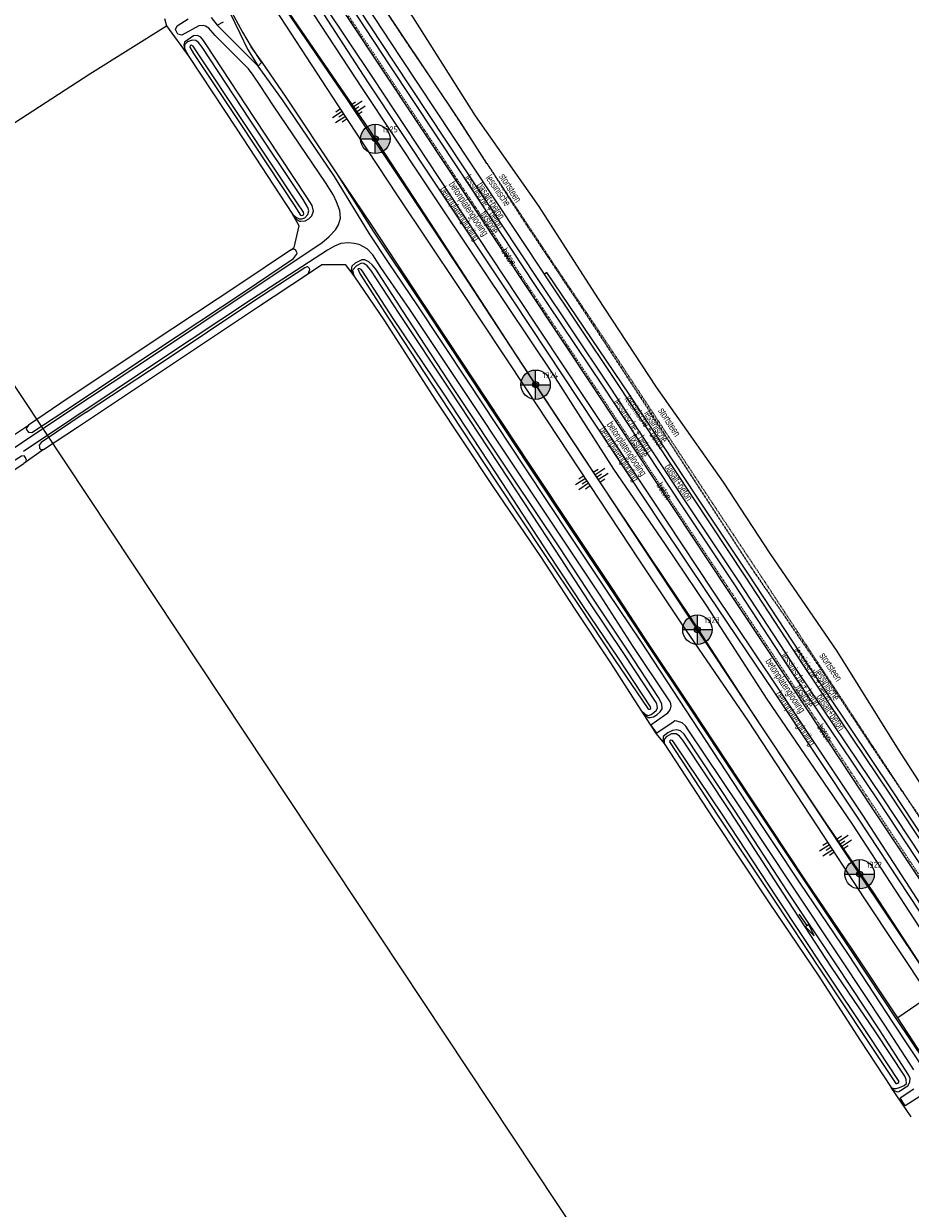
# Model space of a CAD drawing. Header units: metres. Extents: x 62183 to 64315, y 386037 to 389216.
# Tile 2 of 21: x 63498 to 63800, y 386622 to 387026. Entities that reach past the tile are written whole.
import ezdxf
from ezdxf.enums import TextEntityAlignment as Align

# ---------------------------------------------------------------- set-up
doc = ezdxf.new("R2010")
doc.units = ezdxf.units.M
for name, pattern in [('BORDER', [1.75, 0.5, -0.25, 0.5, -0.25, 0, -0.25]), ('HIDDEN', [0.375, 0.25, -0.125]), ('PHANTOM2', [1.25, 0.625, -0.125, 0.125, -0.125, 0.125, -0.125])]:
    doc.linetypes.add(name, pattern=pattern)
doc.layers.get('0').update_dxf_attribs({"linetype": 'CONTINUOUS'})
for name, color, linetype in [('0 @ 0.5', 7, 'CONTINUOUS'), ('0 @ 1', 7, 'CONTINUOUS'), ('0 @ 5', 7, 'CONTINUOUS'), ('BS-BINNENKRUINLIJN-KPN', 253, 'CONTINUOUS'), ('BS-INSTEEK-SLOOT-KPN', 253, 'CONTINUOUS'), ('BS-OVERIG-KPN', 253, 'CONTINUOUS'), ('BS-SCHEIDINGSLIJN-TALUDBEKL', 253, 'CONTINUOUS'), ('BS-STORTSTEENLIJN', 253, 'CONTINUOUS'), ('BS-VLAKAFSLUITING', 253, 'CONTINUOUS'), ('BS-WATERLIJN-KPN', 253, 'CONTINUOUS'), ('DWARSPROFIEL_LOKATIE', 1, 'CONTINUOUS'), ('THEORETISCHE_NULLIJN', 1, 'CONTINUOUS')]:
    doc.layers.add(name, color=color, linetype=linetype)
for name, color, linetype, lineweight in [('BS-BETONBAND', 253, 'BORDER', 0), ('BS-Dijkpaal', 2, 'CONTINUOUS', 25), ('BS-Dijkpaalnr', 6, 'CONTINUOUS', 25), ('BS-KANT-KREUKELBERM', 35, 'PHANTOM2', 0), ('BS-KANT-VERHARDING', 253, 'CONTINUOUS', 0), ('BS-KRUINLIJN', 253, 'CONTINUOUS', 0), ('BS-OVERIGE-TEKSTEN', 253, 'CONTINUOUS', 0), ('BS-RASTER', 253, 'RASTER', 0), ('BS-TEENLIJN', 1, 'CONTINUOUS', 0), ('BS-TEENSCHOT-GECONSTRUEERD', 11, 'HIDDEN', 13), ('BS-TUSSENBERM', 253, 'CONTINUOUS', 0), ('TB-SNIJLIJNEN', 1, 'CONTINUOUS', 15), ('TL-3.5mm Tekst', 3, 'CONTINUOUS', 35)]:
    doc.layers.add(name, color=color, linetype=linetype, lineweight=lineweight)
doc.styles.add('ISO', font='isocp.shx', dxfattribs={"height": 2.5})
doc.styles.add('StagCAD', font='StagCAD.ttf')
doc.linetypes.add('RASTER', pattern='A,3,-2,[200,RASTER,S=0.75,R=0,X=0,Y=0],-2,3', length=10)

# ---------------------------------------------------------------- blocks, each defined once
blk = doc.blocks.new('PIJLTJE')
at = {"layer": 'DWARSPROFIEL_LOKATIE'}
blk.add_line((0, 4.69), (0, 0), dxfattribs=at)
blk.add_lwpolyline([(0, 8.9), (-0.7, 4.69), (0.7, 4.69)], close=True, dxfattribs=at)
blk = doc.blocks.new('dijkpaal')
at = {"layer": 'BS-Dijkpaal'}
h = blk.add_hatch(color=256, dxfattribs=at)
h.paths.add_polyline_path([(0, 0), (0, 1, 0.414214), (-1, 0)])
h.paths.add_polyline_path([(1, 0), (0, 0), (0, -1, 0.414214)])
for p, q in [((0, -1), (0, 1)), ((-1, 0), (1, 0))]:
    blk.add_line(p, q, dxfattribs=at)
blk.add_circle((0, 0), 1, dxfattribs=at)
blk = doc.blocks.new('*U323')
at = {"layer": '0 @ 0.5', "xscale": 0.5, "yscale": 0.5, "zscale": 0.5}
blk.add_blockref('dijkpaal', (63618.168, 386986.444), dxfattribs=at)
at = {"layer": '0 @ 1'}
blk.add_blockref('dijkpaal', (63618.168, 386986.444), dxfattribs=at)
at = {"layer": '0 @ 5', "xscale": 5, "yscale": 5, "zscale": 5}
blk.add_blockref('dijkpaal', (63618.168, 386986.444), dxfattribs=at)
blk = doc.blocks.new('*U325')
at = {"layer": '0 @ 0.5', "xscale": 0.5, "yscale": 0.5, "zscale": 0.5}
blk.add_blockref('dijkpaal', (63727.908, 386819.244), dxfattribs=at)
at = {"layer": '0 @ 1'}
blk.add_blockref('dijkpaal', (63727.908, 386819.244), dxfattribs=at)
at = {"layer": '0 @ 5', "xscale": 5, "yscale": 5, "zscale": 5}
blk.add_blockref('dijkpaal', (63727.908, 386819.244), dxfattribs=at)
blk = doc.blocks.new('*U326')
at = {"layer": '0 @ 0.5', "xscale": 0.5, "yscale": 0.5, "zscale": 0.5}
blk.add_blockref('dijkpaal', (63672.804, 386902.699), dxfattribs=at)
at = {"layer": '0 @ 1'}
blk.add_blockref('dijkpaal', (63672.804, 386902.699), dxfattribs=at)
at = {"layer": '0 @ 5', "xscale": 5, "yscale": 5, "zscale": 5}
blk.add_blockref('dijkpaal', (63672.804, 386902.699), dxfattribs=at)
blk = doc.blocks.new('*U328')
at = {"layer": '0 @ 0.5', "xscale": 0.5, "yscale": 0.5, "zscale": 0.5}
blk.add_blockref('dijkpaal', (63783.212, 386735.924), dxfattribs=at)
at = {"layer": '0 @ 1'}
blk.add_blockref('dijkpaal', (63783.212, 386735.924), dxfattribs=at)
at = {"layer": '0 @ 5', "xscale": 5, "yscale": 5, "zscale": 5}
blk.add_blockref('dijkpaal', (63783.212, 386735.924), dxfattribs=at)
blk = doc.blocks.new('S04')
at = {"color": 0}
for p, q in [((-2.01, 0), (-2.01, 2.01)), ((-1, 0), (-1, 4.01)), ((0, 0), (0, 2.01)), ((1, 0), (1, 4.01)), ((2.01, 0), (2.01, 2.01))]:
    blk.add_line(p, q, dxfattribs=at)

msp = doc.modelspace()

# ---------------------------------------------------------------- linework, layer by layer
at = {"layer": 'BS-BETONBAND'}
msp.add_polyline3d([(63823.13, 386706.02, 0), (63787.95, 386759.09, 0), (63758.88, 386802.99, 0), (63738.44, 386833.59, 0), (63720.68, 386860.3, 0), (63694.31, 386900.08, 0), (63670.21, 386936.29, 0), (63644.6, 386974.85, 0), (63621.05, 387010.35, 0), (63596.58, 387047.1, 0), (63578.75, 387073.96, 0), (63565.69, 387093.73, 0), (63550.96, 387115.74, 0), (63536.01, 387138.31, 0), (63531.43, 387146.3, 0), (63528.59, 387151.84, 0), (63525.81, 387156.96, 0), (63515.55, 387172.29, 0), (63497.92, 387198.86, 0), (63486.07, 387216.58, 0)], dxfattribs=at)
at = {"layer": 'BS-BINNENKRUINLIJN-KPN'}
for points in [[(63589.92, 386960.77, 0), (63591.28, 386958.99, 0), (63592.3, 386958.41, 0), (63592.74, 386958.37, 0), (63594.26, 386958.56, 0), (63595.5, 386959.23, 0), (63596.51, 386960.22, 0), (63597.08, 386961.79, 0), (63596.61, 386963.77, 0), (63594.8, 386966.56, 0), (63576.9, 386993.74, 0), (63560.48, 387018.59, 0), (63559.67, 387019.96, 0), (63558.74, 387021.08, 0), (63557.62, 387021.68, 0), (63556.21, 387021.53, 0), (63553.12, 387019.36, 0), (63552.87, 387018.36, 0), (63553.17, 387017.26, 0)], [(63708.65, 386791.84, 0), (63711.06, 386789.34, 0), (63711.83, 386789.35, 0), (63712.97, 386789.59, 0), (63714.26, 386790.37, 0), (63715.25, 386791.22, 0), (63715.88, 386792.32, 0), (63715.81, 386794.01, 0), (63714.72, 386796.17, 0), (63704.31, 386811.97, 0), (63692.57, 386829.6, 0), (63681.09, 386847.14, 0), (63664.68, 386871.59, 0), (63644.77, 386901.45, 0), (63627.64, 386927.65, 0), (63618.3, 386942.03, 0), (63617.2, 386943.38, 0), (63615.93, 386944.55, 0), (63614.62, 386945.2, 0), (63613.6, 386945.26, 0), (63611.3, 386944.12, 0), (63610.11, 386943.05, 0), (63609.91, 386941.78, 0), (63610.82, 386939.82, 0)], [(63793.95, 386663.27, 0), (63795.01, 386662.29, 0), (63795.95, 386661.76, 0), (63796.57, 386661.88, 0), (63797.68, 386662.57, 0), (63798.54, 386663.12, 0), (63799.59, 386663.88, 0), (63800.31, 386665.11, 0), (63800.39, 386666.35, 0), (63799.86, 386667.59, 0), (63790.03, 386682.87, 0), (63775.3, 386705.06, 0), (63758.67, 386730.07, 0), (63740.57, 386757.75, 0), (63723.45, 386783.6, 0), (63722.15, 386784.74, 0), (63720.88, 386785.17, 0), (63719.47, 386784.91, 0), (63717.79, 386784.09, 0), (63716.25, 386782.79, 0), (63716.27, 386781.57, 0), (63716.59, 386780.5, 0)]]:
    msp.add_polyline3d(points, dxfattribs=at)
at = {"layer": 'BS-INSTEEK-SLOOT-KPN'}
for points in [[(63589.92, 386960.77, 0), (63590.96, 386959.88, 0), (63592.22, 386959.15, 0), (63593.15, 386959.15, 0), (63594.09, 386959.5, 0), (63595.12, 386960.73, 0), (63595.48, 386961.95, 0), (63595.21, 386963.12, 0), (63593.59, 386965.81, 0), (63575.28, 386993.18, 0), (63559.14, 387017.69, 0), (63557.87, 387019.24, 0), (63556.96, 387019.95, 0), (63555.75, 387020.06, 0), (63554.11, 387019.49, 0), (63553.16, 387018.52, 0), (63553.17, 387017.26, 0), (63554.56, 387014.54, 0)], [(63499.93, 386888.89, 0), (63499.16, 386887.83, 0), (63499.4, 386887.19, 0), (63499.96, 386886.54, 0), (63501.06, 386886.37, 0), (63512.74, 386894.02, 0), (63542.94, 386914.16, 0), (63573.46, 386934.29, 0), (63590.31, 386945.72, 0), (63591.32, 386947.02, 0), (63591.49, 386947.65, 0), (63590.91, 386948.6, 0), (63590.22, 386948.85, 0), (63589.21, 386948.55, 0)], [(63519.6, 386893.33, 0), (63545.52, 386910.41, 0), (63576.44, 386931.02, 0), (63594.12, 386942.62, 0), (63595.06, 386942.93, 0), (63595.65, 386942.45, 0), (63595.76, 386941.8, 0), (63595.53, 386941.11, 0)], [(63708.65, 386791.84, 0), (63710.21, 386790.38, 0), (63711.27, 386790.05, 0), (63712.17, 386790.39, 0), (63713.07, 386791.01, 0), (63713.95, 386791.8, 0), (63714.34, 386792.57, 0), (63714.26, 386793.29, 0), (63714.13, 386793.93, 0), (63713.64, 386794.77, 0), (63702.82, 386811.07, 0), (63691, 386828.73, 0), (63679.51, 386846.29, 0), (63663.45, 386870.89, 0), (63643.68, 386900.85, 0), (63626.25, 386927, 0), (63616.62, 386941.75, 0), (63615.33, 386943.15, 0), (63614.26, 386943.97, 0), (63613.44, 386944.1, 0), (63611.72, 386943.19, 0), (63610.36, 386941.71, 0), (63610.82, 386939.82, 0)], [(63519.6, 386893.33, 0), (63504.29, 386882.95, 0), (63503.64, 386882.13, 0), (63503.68, 386881.42, 0), (63503.78, 386881.04, 0), (63504.19, 386880.62, 0), (63505.06, 386880.61, 0), (63516.72, 386888.19, 0), (63547.01, 386908.39, 0), (63578.02, 386929.11, 0), (63595.35, 386940.59, 0), (63595.53, 386941.11, 0)], [(63437.72, 386835.68, 0), (63458.66, 386849.74, 0), (63485.47, 386867.41, 0), (63498.37, 386875.86, 0), (63499.03, 386876.5, 0), (63499.28, 386876.97, 0), (63499, 386877.89, 0), (63498.47, 386878.41, 0), (63497.63, 386878.35, 0), (63484.25, 386870.1, 0), (63457.05, 386851.87, 0), (63436.2, 386837.83, 0)], [(63793.95, 386663.27, 0), (63794.7, 386662.9, 0), (63795.66, 386662.89, 0), (63796.84, 386663.3, 0), (63798.33, 386663.99, 0), (63799.12, 386664.65, 0), (63799.01, 386666.04, 0), (63798.63, 386667.09, 0), (63788.65, 386682.2, 0), (63773.6, 386704.29, 0), (63757.12, 386729.49, 0), (63739.04, 386757.26, 0), (63722.93, 386781.58, 0), (63721.79, 386782.96, 0), (63720.7, 386783.77, 0), (63719.11, 386783.76, 0), (63717.33, 386782.72, 0), (63716.57, 386781.81, 0), (63716.59, 386780.5, 0)]]:
    msp.add_polyline3d(points, dxfattribs=at)
at = {"layer": 'BS-KANT-KREUKELBERM'}
msp.add_polyline3d([(63656.19, 386978.1, 0), (63667.98, 386959.67, 0), (63688.03, 386929.65, 0), (63708.49, 386898.44, 0), (63730.36, 386864.72, 0), (63746.35, 386840.2, 0), (63769.05, 386807.21, 0), (63790.73, 386774.39, 0), (63812.67, 386742.17, 0), (63830.18, 386715.68, 0), (63858.14, 386673.38, 0), (63873.84, 386650.09, 0), (63890.87, 386624.77, 0), (63909.72, 386595.9, 0), (63936.35, 386556.4, 0), (63958.56, 386521.44, 0), (63985.77, 386480.39, 0), (64016.41, 386434.82, 0), (64044.27, 386392.2, 0), (64060.26, 386364.14, 0), (64065.74, 386355.34, 0)], dxfattribs=at)
at = {"layer": 'BS-KANT-VERHARDING'}
for points in [[(63558.26, 387088.74, 0), (63558.25, 387088.75, 0), (63551.59, 387097.47, 0), (63541.81, 387108.15, 0), (63533.77, 387116.47, 0), (63529.19, 387121.21, 0), (63527.09, 387123.2, 0), (63525.46, 387123.11, 0), (63524.07, 387121.79, 0), (63525.05, 387118.43, 0), (63527.57, 387113.02, 0), (63534.79, 387098.43, 0), (63544.15, 387079.01, 0), (63550.03, 387067.05, 0), (63558.85, 387049.04, 0), (63568.62, 387029.54, 0), (63572.05, 387022.46, 0), (63574.57, 387017.01, 0), (63578.23, 387011.23, 0)], [(63562.25, 387027.85, 0), (63564.32, 387025.22, 0), (63566.43, 387026.3, 0)]]:
    msp.add_polyline3d(points, dxfattribs=at)
at = {"layer": 'BS-KRUINLIJN'}
for points in [[(63807.03, 386694.4, 0), (63784.71, 386727.83, 0), (63768.72, 386752.4, 0), (63745.32, 386788.04, 0), (63722.59, 386821.24, 0), (63708.29, 386842.69, 0), (63691.13, 386868.69, 0), (63669.84, 386901.11, 0), (63646.51, 386936.11, 0), (63625.89, 386967.02, 0), (63605.43, 386997.99, 0), (63583.99, 387030.74, 0), (63561.11, 387064.57, 0), (63549.55, 387082.29, 0), (63536.31, 387103.08, 0), (63525.57, 387120.63, 0)], [(63527.41, 387120.93, 0), (63538.53, 387105.02, 0), (63552.6, 387084.37, 0), (63564.4, 387067.07, 0), (63586.58, 387032.05, 0), (63608.32, 387000.1, 0), (63629.3, 386968.75, 0), (63649.31, 386938.35, 0), (63672.58, 386902.75, 0), (63694.15, 386870.3, 0), (63711.49, 386844.33, 0), (63725.49, 386823.46, 0), (63747.74, 386789.26, 0), (63771.32, 386753.8, 0), (63787.89, 386729.55, 0), (63809.68, 386696.33, 0)]]:
    msp.add_polyline3d(points, dxfattribs=at)
at = {"layer": 'BS-OVERIG-KPN'}
for points in [[(63482.71, 386872.97, 0), (63513.33, 386893.43, 0), (63543.55, 386913.43, 0), (63574.14, 386933.83, 0), (63599.92, 386951.06, 0), (63602.39, 386953.14, 0), (63604.64, 386955.5, 0), (63605.59, 386957.16, 0), (63606.31, 386959.44, 0), (63606.07, 386962.01, 0), (63604.98, 386965.01, 0), (63603.87, 386967.28, 0), (63601.24, 386971.55, 0), (63583.44, 386997.72, 0), (63578.89, 387004.68, 0), (63576.58, 387008.12, 0), (63574.91, 387010.29, 0), (63563.64, 387021.61, 0), (63561.39, 387024.16, 0), (63560.3, 387024.83, 0), (63559.47, 387025.05, 0), (63558, 387024.98, 0), (63552.18, 387021.81, 0), (63550.88, 387022.1, 0), (63550.12, 387023.74, 0), (63550.67, 387024.9, 0), (63554.38, 387027.36, 0)], [(63546.36, 387027.44, 0), (63547.03, 387024.91, 0)], [(63604.28, 386973.62, 0), (63586.48, 386999.74, 0), (63578.23, 387011.23, 0)], [(63616.13, 386954.07, 0), (63604.28, 386973.62, 0)], [(63818.77, 386648.87, 0), (63794.47, 386685.58, 0), (63779.37, 386708.53, 0), (63762.99, 386732.84, 0), (63744.79, 386760.27, 0), (63723.97, 386791.93, 0), (63708.62, 386815.36, 0), (63697.36, 386831.99, 0), (63684.95, 386850.78, 0), (63669.25, 386874.37, 0), (63649.7, 386903.87, 0), (63632.39, 386929.92, 0), (63622.6, 386944.38, 0), (63616.13, 386954.07, 0)], [(63611, 386950.84, 0), (63608.97, 386951.08, 0), (63606.37, 386950.78, 0), (63604.2, 386949.9, 0), (63601.83, 386948.52, 0), (63575.94, 386931.75, 0), (63544.96, 386911.2, 0), (63514.72, 386890.97, 0), (63498.3, 386879.93, 0)], [(63801.66, 386669.29, 0), (63791.81, 386684.52, 0), (63777, 386706.76, 0), (63760.37, 386731.91, 0), (63742.15, 386759.21, 0), (63724.83, 386785.1, 0), (63723.98, 386786.41, 0), (63722.74, 386787.45, 0), (63721.74, 386787.89, 0), (63720.94, 386788.11, 0), (63720.28, 386788.13, 0), (63719.68, 386787.76, 0), (63714.05, 386783.93, 0), (63712.07, 386786.79, 0), (63717.86, 386790.92, 0), (63718.3, 386791.48, 0), (63718.72, 386792.23, 0), (63718.99, 386793.15, 0), (63718.87, 386793.94, 0), (63718.63, 386794.66, 0), (63718.01, 386795.73, 0), (63706.08, 386813.55, 0), (63694.8, 386830.95, 0), (63682.78, 386849, 0), (63666.61, 386873.19, 0), (63646.96, 386902.73, 0), (63629.96, 386928.37, 0), (63620.08, 386942.57, 0), (63617.27, 386946.95, 0), (63615.42, 386948.98, 0), (63612.7, 386950.51, 0), (63611, 386950.84, 0)], [(63803.73, 386660.19, 0), (63798.75, 386657.04, 0), (63797, 386659.74, 0), (63801.62, 386662.86, 0)]]:
    msp.add_polyline3d(points, dxfattribs=at)
at = {"layer": 'BS-RASTER'}
for points in [[(63552.6, 387084.37, 0), (63549.55, 387082.29, 0), (63544.57, 387079.3, 0), (63550.36, 387067.27, 0), (63559.35, 387049.2, 0), (63568.52, 387030.95, 0), (63572.85, 387022.78, 0), (63575.91, 387017.78, 0), (63579.38, 387012.48, 0)], [(63380.74, 386916.71, 0), (63402.62, 386931.33, 0), (63429.95, 386949.31, 0), (63460.34, 386969.13, 0), (63493.01, 386990.6, 0), (63520.85, 387008.58, 0), (63547.03, 387024.91, 0), (63554.56, 387014.54, 0)], [(63554.56, 387014.54, 0), (63570.75, 386990.13, 0), (63589.92, 386960.77, 0)], [(63617.55, 386954.97, 0), (63605.21, 386974.51, 0), (63605.21, 386974.52, 0)], [(63589.21, 386948.55, 0), (63590.5, 386949.43, 0), (63592.17, 386956.81, 0), (63589.92, 386960.77, 0)], [(63795.69, 386686.74, 0), (63780.72, 386709.29, 0), (63764.41, 386733.78, 0), (63746.13, 386761.22, 0), (63725.48, 386792.49, 0), (63709.68, 386816.15, 0), (63698.69, 386832.76, 0), (63686.2, 386851.57, 0), (63670.37, 386875.28, 0), (63650.92, 386904.72, 0), (63633.75, 386930.65, 0), (63617.55, 386954.97, 0)], [(63589.21, 386948.55, 0), (63572.03, 386936.9, 0), (63541.4, 386916.77, 0), (63510.99, 386896.45, 0), (63499.93, 386888.89, 0)], [(63595.35, 386940.59, 0), (63599.97, 386943.68, 0), (63607.85, 386943.7, 0), (63610.82, 386939.82, 0)], [(63610.82, 386939.82, 0), (63621.27, 386924.42, 0), (63638.43, 386897.82, 0), (63658.21, 386868, 0), (63674.44, 386844.16, 0), (63686.2, 386826.24, 0), (63698.33, 386807.94, 0), (63708.65, 386791.84, 0)], [(63708.65, 386791.84, 0), (63711.9, 386786.67, 0), (63713.85, 386783.8, 0), (63716.59, 386780.5, 0)], [(63716.59, 386780.5, 0), (63733.31, 386754.95, 0)], [(63733.31, 386754.95, 0), (63752.33, 386726.17, 0), (63769.07, 386701.57, 0), (63783.46, 386679.22, 0), (63793.95, 386663.27, 0)], [(63809.68, 386696.33, 0), (63807.03, 386694.4, 0), (63796.19, 386686.98, 0)], [(63820.28, 386650.1, 0), (63795.69, 386686.74, 0)], [(63800.82, 386653.25, 0), (63793.95, 386663.27, 0)]]:
    msp.add_polyline3d(points, dxfattribs=at)
at = {"layer": 'BS-SCHEIDINGSLIJN-TALUDBEKL'}
for points in [[(63818.56, 386703.12, 0), (63784.29, 386756.04, 0), (63755.23, 386799.7, 0), (63733.29, 386832.4, 0), (63717.53, 386856.26, 0), (63689.73, 386898.04, 0), (63666.61, 386932.79, 0), (63639.83, 386973.31, 0), (63617.31, 387007.34, 0), (63592.44, 387044.65, 0), (63575.61, 387069.91, 0), (63564.69, 387086.18, 0), (63561.61, 387091.08, 0), (63556.12, 387097.91, 0), (63551.19, 387103.01, 0), (63541.66, 387113.99, 0), (63531.14, 387125.9, 0), (63524.65, 387134.81, 0), (63519.94, 387144.29, 0), (63515.9, 387152.89, 0), (63510.24, 387164.66, 0), (63501.64, 387181.34, 0)], [(63822.74, 386705.74, 0), (63787.53, 386758.59, 0), (63758.41, 386802.57, 0), (63737.97, 386833.29, 0), (63720.29, 386859.88, 0), (63693.5, 386900.21, 0), (63669.86, 386935.82, 0), (63644.32, 386974.31, 0), (63620.74, 387009.86, 0), (63595.91, 387047.17, 0), (63578.3, 387073.69, 0), (63565.27, 387093.35, 0), (63556.29, 387106.67, 0)], [(63817.49, 386702.31, 0), (63782.67, 386754.99, 0), (63754.03, 386798.03, 0), (63731.69, 386831.2, 0), (63715.54, 386855.32, 0), (63687.96, 386896.93, 0), (63665.02, 386931.62, 0), (63638.16, 386972.06, 0), (63615.65, 387005.93, 0), (63591.05, 387043.84, 0), (63574.17, 387068.39, 0), (63563.82, 387085.51, 0), (63564.69, 387086.18, 0)], [(63828.82, 386709.92, 0), (63793.38, 386763.56, 0), (63764.21, 386806.94, 0), (63744.2, 386837.47, 0), (63726.56, 386864.04, 0), (63699.57, 386904.82, 0), (63676.14, 386939.81, 0), (63675.76, 386940.39, 0), (63650.51, 386978.54, 0), (63626.85, 387014.22, 0), (63602.77, 387050.79, 0)], [(63598.86, 387048.2, 0), (63622.93, 387011.62, 0), (63646.59, 386975.95, 0), (63672.23, 386937.21, 0), (63695.66, 386902.22, 0), (63722.64, 386861.44, 0), (63740.28, 386834.88, 0), (63760.29, 386804.34, 0), (63789.47, 386760.95, 0), (63824.9, 386707.32, 0)], [(63600.36, 387049.19, 0), (63624.43, 387012.62, 0), (63648.09, 386976.94, 0), (63673.72, 386938.2, 0), (63697.15, 386903.21, 0), (63724.14, 386862.44, 0), (63741.78, 386835.87, 0), (63761.79, 386805.34, 0), (63790.97, 386761.95, 0), (63826.4, 386708.32, 0)], [(63579.64, 387012.59, 0), (63575.91, 387017.78, 0)], [(64060.08, 386364.03, 0), (64042.49, 386390.78, 0), (64036.15, 386400.41, 0), (64020.75, 386423.53, 0), (63992, 386466.51, 0), (63964.74, 386507.41, 0), (63939.82, 386544.68, 0), (63910.46, 386589, 0), (63881.39, 386633.02, 0), (63854.78, 386673.43, 0), (63829.9, 386710.64, 0), (63794.46, 386764.28, 0), (63765.29, 386807.66, 0), (63745.29, 386838.18, 0), (63727.64, 386864.76, 0), (63704.64, 386899.51, 0), (63676.6, 386940.93, 0), (63675.76, 386940.39, 0)]]:
    msp.add_polyline3d(points, dxfattribs=at)
at = {"layer": 'BS-STORTSTEENLIJN'}
for points in [[(63519.95, 387241.33, 0), (63518.71, 387237.28, 0), (63508.69, 387228.94, 0), (63510.48, 387219.43, 0), (63508.94, 387214.71, 0), (63525.6, 387190.15, 0), (63542.78, 387165.2, 0), (63559.54, 387139.43, 0), (63574.42, 387113.89, 0), (63591.28, 387086.87, 0), (63609.14, 387059.34, 0), (63631.06, 387027.65, 0), (63652.17, 386994.33, 0), (63673.94, 386963.39, 0), (63693.92, 386932.28, 0), (63713.88, 386901.87, 0), (63736.68, 386869.46, 0), (63752.55, 386845.16, 0), (63775.44, 386811.95, 0), (63796.38, 386778.45, 0), (63817.84, 386745.16, 0)], [(63656.19, 386978.1, 0), (63647.4, 386991.85, 0), (63626.1, 387023.7, 0), (63604.09, 387056.49, 0), (63586.37, 387083.53, 0), (63569.37, 387110.04, 0), (63554.32, 387131.56, 0), (63539.61, 387153.13, 0), (63522.82, 387177.22, 0), (63509.55, 387195.19, 0), (63497.63, 387212.47, 0), (63492.39, 387215.89, 0)]]:
    msp.add_polyline3d(points, dxfattribs=at)
at = {"layer": 'BS-TEENLIJN'}
msp.add_polyline3d([(63820.28, 386650.1, 0), (63796.19, 386686.98, 0), (63780.91, 386710.07, 0), (63764.62, 386734.04, 0), (63746.63, 386761.32, 0), (63725.62, 386793.05, 0), (63710.04, 386816.38, 0), (63699.07, 386833.03, 0), (63686.58, 386851.72, 0), (63670.79, 386875.49, 0), (63651.74, 386904.31, 0), (63634.27, 386930.79, 0), (63616.8, 386957.4, 0), (63605.21, 386974.52, 0), (63587.77, 387000.7, 0), (63579.64, 387012.59, 0)], dxfattribs=at)
at = {"layer": 'BS-TEENSCHOT-GECONSTRUEERD'}
msp.add_polyline3d([(63806.32, 386751.21, 0), (63768.15, 386809.24, 0), (63750.98, 386835.41, 0), (63730.22, 386866.64, 0), (63696.18, 386918.29, 0), (63679.75, 386942.63, 0), (63656.19, 386978.1, 0), (63640.6, 387001.96, 0), (63630.58, 387016.69, 0), (63606.12, 387053.44, 0)], dxfattribs=at)
at = {"layer": 'BS-TUSSENBERM'}
msp.add_polyline3d([(63815, 386700.47, 0), (63780.72, 386752.99, 0), (63751.75, 386795.61, 0), (63731.16, 386827.4, 0), (63717.08, 386848.25, 0), (63699.39, 386873.93, 0), (63678.77, 386906.29, 0), (63655.08, 386941.76, 0), (63634.91, 386971.78, 0), (63613.82, 387003.55, 0), (63592.53, 387036.08, 0), (63569.52, 387070.38, 0), (63558.26, 387088.74, 0)], dxfattribs=at)
at = {"layer": 'BS-VLAKAFSLUITING'}
for points in [[(63579.38, 387012.48, 0), (63578.23, 387011.23, 0), (63564.32, 387025.22, 0)], [(63492.84, 386884.11, 0), (63499.93, 386888.89, 0)], [(63505.06, 386880.61, 0), (63498.37, 386875.86, 0)]]:
    msp.add_polyline3d(points, dxfattribs=at)
at = {"layer": 'BS-WATERLIJN-KPN'}
for points in [[(63593.69, 386961.44, 0), (63591.57, 386964.68, 0), (63573.33, 386991.98, 0), (63557.39, 387016.14, 0), (63556.09, 387018.02, 0), (63555.45, 387018.41, 0), (63555.08, 387018.23, 0), (63554.93, 387017.65, 0), (63556.21, 387015.54, 0), (63572.34, 386991.33, 0), (63590.49, 386963.81, 0), (63592.69, 386960.49, 0), (63593.1, 386960.34, 0), (63593.6, 386960.5, 0), (63593.84, 386960.92, 0)], [(63613, 386940.33, 0), (63622.64, 386925.33, 0), (63640.08, 386898.96, 0), (63659.28, 386869.78, 0), (63675.84, 386844.89, 0), (63687.7, 386827.09, 0), (63699.68, 386809.04, 0), (63711.03, 386792.35, 0), (63711.32, 386792.16, 0), (63711.71, 386792.14, 0), (63712.06, 386792.44, 0), (63711.98, 386792.9, 0), (63700.99, 386809.58, 0), (63689.06, 386827.18, 0), (63677.16, 386845.19, 0), (63661.37, 386869.38, 0), (63641.62, 386899.5, 0), (63624.21, 386925.29, 0), (63613.84, 386941.41, 0), (63613.39, 386941.96, 0), (63612.66, 386942.33, 0), (63612.25, 386942.16, 0), (63612.51, 386941.35, 0)], [(63718.42, 386781.02, 0), (63734.96, 386755.75, 0), (63753.61, 386727.78, 0), (63770.36, 386702.57, 0), (63785.12, 386680.27, 0), (63795.31, 386665, 0), (63795.54, 386664.67, 0), (63795.91, 386664.62, 0), (63796.37, 386664.79, 0), (63796.69, 386665.27, 0), (63796.48, 386665.65, 0), (63786.29, 386680.96, 0), (63771.65, 386702.9, 0), (63754.89, 386728.18, 0), (63736.61, 386756.01, 0), (63720.22, 386780.32, 0), (63719.44, 386781.44, 0), (63718.89, 386781.65, 0), (63718.5, 386781.39, 0)]]:
    msp.add_polyline3d(points, close=True, dxfattribs=at)
at = {"layer": 'TB-SNIJLIJNEN'}
msp.add_lwpolyline([(64300.81, 386357.44), (63683.5, 387287.54), (63375.22, 387082.94), (63992.52, 386152.84), (64300.81, 386357.44)], dxfattribs=at)
at = {"layer": 'THEORETISCHE_NULLIJN'}
msp.add_lwpolyline([(63850.72, 386635.38), (63778.49, 386742.96), (63719.32, 386832.19), (63665.68, 386913.5), (63637.09, 386957.6), (63615.57, 386990.41), (63609, 387000), (63580.94, 387040.97)], dxfattribs=at)

# ---------------------------------------------------------------- block references
for name in ['*U323', '*U326', '*U325', '*U328']:
    msp.add_blockref(name, (0, 0))
at = {"layer": 'BS-KRUINLIJN'}
for p, rotation in [((63610.86, 386996.31), 303.7813270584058), ((63607.44, 386994.95), 123.4490627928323), ((63693.57, 386871.18), 303.6191043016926), ((63690.31, 386869.93), 123.2884846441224), ((63776.51, 386746.2), 304.3240021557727), ((63773.47, 386745.1), 123.0633687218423)]:
    msp.add_blockref('S04', p, dxfattribs=dict(at, rotation=rotation))
at = {"layer": 'DWARSPROFIEL_LOKATIE', "rotation": 214.5567328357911}
msp.add_blockref('PIJLTJE', (63762.62, 386722.3), dxfattribs=at)

# ---------------------------------------------------------------- texts
at = {"layer": 'BS-Dijkpaalnr', "style": 'ISO'}
for s, p in [('1325', (63620.51, 386988.69)), ('1324', (63675.14, 386904.94)), ('1323', (63730.25, 386821.49)), ('1322', (63785.55, 386738.17))]:
    msp.add_text(s, height=2, dxfattribs=at).set_placement(p)
at = {"layer": 'BS-OVERIGE-TEKSTEN', "width": 0.68}
for s, rotation, p in [('lessinische + beton', 303.6381, (63655.42, 386965.15)), ('lessinische', 304.6111, (63660.15, 386968.91)), ('stortsteen', 302.6038, (63664.19, 386969.72)), ('betonplatenglooiing', 303.5977, (63646.83, 386960.86)), ('betonplatenglooiing', 303.4588, (63649.78, 386962.54)), ('basalt+beton', 303.4961, (63657.62, 386965.43)), ('fixstone', 303.5898, (63657.2, 386958.05)), ('beton', 303.5652, (63663.72, 386946.32)), ('lessinische + beton', 303.4959, (63706.2, 386888.72)), ('lessinische + beton', 304.6819, (63710.11, 386889.96)), ('lessinische', 301.882, (63713.92, 386888.5)), ('stortsteen', 302.9629, (63718.41, 386889.94)), ('betonplatenglooiing', 303.6416, (63703.63, 386880.73)), ('betonplatenglooiing', 303.538, (63701.07, 386878.94)), ('fixstone', 303.5409, (63708.12, 386881.88)), ('basalt+beton', 303.4976, (63721.61, 386869.47)), ('beton', 303.5831, (63716.66, 386866.52)), ('lessinische + beton', 303.1579, (63767.45, 386804.09)), ('betonplatenglooiing', 303.6537, (63757.69, 386800.04)), ('lessinische + beton', 303.3722, (63763.23, 386802.3)), ('stortsteen', 303.4508, (63773.4, 386806.55)), ('lessinische', 304.3035, (63772.27, 386800.51)), ('fixstone', 303.5129, (63764.5, 386796.66)), ('betonplatenglooiing', 303.6483, (63761.15, 386788.86)), ('basalt+beton', 303.9219, (63773.42, 386791.18)), ('beton', 303.5153, (63771.33, 386784.23))]:
    msp.add_text(s, height=2.5, rotation=rotation, dxfattribs=at).set_placement(p, align=Align.MIDDLE)
at = {"layer": 'TL-3.5mm Tekst', "style": 'StagCAD', "width": 0.96}
msp.add_text('ZLRW-2014-01061', height=80, rotation=303.2549, dxfattribs=at).set_placement((64045.26, 386891.81), align=Align.MIDDLE)

doc.saveas('drawing.dxf')
